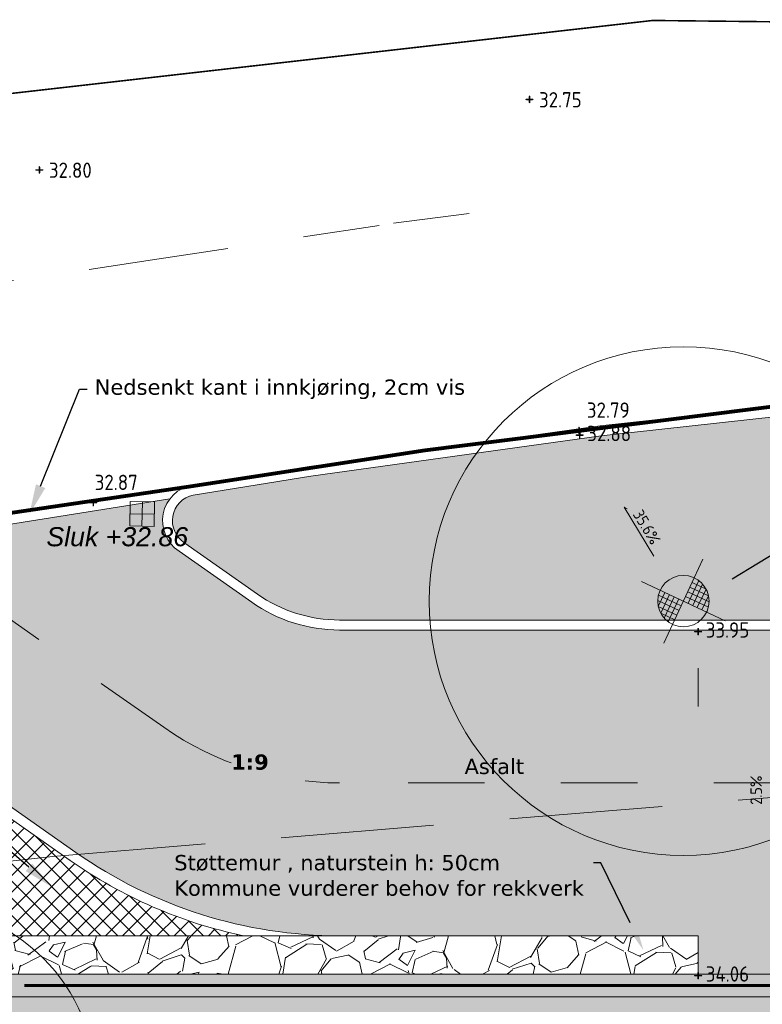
# Model space of a CAD drawing. Header units: metres. Extents: x 111845 to 310872, y 1106090 to 6520273.
# Tile 16 of 62: x 310776 to 310786, y 6520260 to 6520273. Entities that reach past the tile are written whole.
import ezdxf
from ezdxf import colors
from ezdxf.entities.mleader import LeaderData, LeaderLine
from ezdxf.enums import TextEntityAlignment as Align
from ezdxf.math import Vec2, Vec3

# ---------------------------------------------------------------- set-up
doc = ezdxf.new("R2010")
doc.units = ezdxf.units.M
for name, pattern in [('ACAD_ISO07W100', [3.5, 0.5, -3]), ('DASHED', [0.75, 0.5, -0.25]), ('DASHED_1', [2, 1, -1]), ('DASHED_2', [3, 2, -1]), ('LTEMA1201', [7, 5, -2])]:
    doc.linetypes.add(name, pattern=pattern)
for name, color, linetype, lineweight in [('_LA DIV-Plangrense', 20, 'DASHED', 9), ('_LA EL-Lysmast', 41, 'Continuous', 9), ('_LA EL-Lysmast-L23-e2-', 8, 'Continuous', 5), ('_LA TEK-Punkthøgde ny', 8, 'Continuous', 9), ('_LA VVS-Fallpiil', 8, 'Continuous', 9), ('_LA VVS-Sluk og Sandfang', 155, 'Continuous', 9), ('_LA VVS-Vannrenne', 155, 'Continuous', 9), ('LARK_GRØNT_blomstereng', 50, 'Continuous', 0), ('LARK_KANT_ingen kant', 8, 'Continuous', 0), ('LARK_KANT_stein_granitt_vis5cm', 8, 'Continuous', 9), ('LARK_KANT_stein_granitt_vis_13cm', 8, 'Continuous', 0), ('LARK_LOD_vannrenne smågatestein', 154, 'Continuous', 9), ('LARK_TEKST_henvisninger', 8, 'Continuous', 0), ('LARK_VA_eksisterende rør', 153, 'Continuous', 0)]:
    doc.layers.add(name, color=color, linetype=linetype, lineweight=lineweight)
for name, color, linetype, lineweight, true_color in [('LARK_KONSTR_NATURSTEIN_mur_tosidig', 7, 'Continuous', 0, 0xbeba97), ('LARK_MATERIALE_asfalt', 7, 'Continuous', 0, 0xd1d1d1), ('LARK_MATERIALE_stein_plastring', 7, 'Continuous', 0, 0x919191)]:
    doc.layers.add(name, color=color, linetype=linetype, lineweight=lineweight, true_color=true_color)
doc.layers.add('Tekst', color=7, linetype='Continuous')
doc.styles.add('Arial', font='Arial.ttf')
doc.styles.add('FISO', font='Fiso')
doc.styles.add('ISO', font='ISO')
doc.styles.get("Standard").update_dxf_attribs({"font": 'ISOCPEUR.TTF'})
doc.styles.add('Verdana', font='Verdana.ttf')

# ---------------------------------------------------------------- blocks, each defined once
blk = doc.blocks.new('lysmast')
at = {"layer": '_LA EL-Lysmast-L23-e2-'}
for p, q in [((310281.9310220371, 6539750.926778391), (310282.1386112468, 6539751.370632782)), ((310281.9674502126, 6539751.240709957), (310282.3299614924, 6539751.071164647)), ((310282.0096458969, 6539751.330930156), (310282.2821181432, 6539751.2034958)), ((310282.2157216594, 6539751.299462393), (310282.0216045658, 6539750.884413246)), ((310281.4786528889, 6539751.138349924), (310281.3513032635, 6539750.866058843)), ((310281.3544011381, 6539751.086065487), (310281.7980743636, 6539750.878561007)), ((310281.5690542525, 6539751.09606951), (310281.3995089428, 6539750.73355823)), ((310281.6592744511, 6539751.053873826), (310281.4651573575, 6539750.638824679)), ((310281.8828046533, 6539751.059726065), (310282.3266590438, 6539750.852136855)), ((310281.9251697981, 6539751.150308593), (310282.3404001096, 6539750.95610677)), ((310282.2815512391, 6539751.204644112), (310282.1120059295, 6539750.842132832)), ((310282.3298416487, 6539751.072324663), (310282.2024072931, 6539750.799852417)), ((310281.7557092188, 6539750.787978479), (310281.3406600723, 6539750.982095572)), ((310281.7134288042, 6539750.697577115), (310281.3509175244, 6539750.867122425)), ((310281.7498569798, 6539751.011508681), (310281.5423525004, 6539750.567835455)), ((310281.67123312, 6539750.607356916), (310281.3989420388, 6539750.734706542))]:
    blk.add_line(p, q, dxfattribs=at)
for points in [[(310282.218827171, 6539751.785741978), (310281.4611460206, 6539750.152968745)], [(310281.0256204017, 6539751.351335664), (310282.6561059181, 6539750.588763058)]]:
    blk.add_lwpolyline(points, dxfattribs=at)
blk.add_circle((310281.8404395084, 6539750.969143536), 0.5, dxfattribs=at)
blk = doc.blocks.new('_MPLUSZH')
at = {"style": 'FISO'}
blk.add_attdef('PLUSHÖJD', (2.074403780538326, -0.9996384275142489), '', height=2, dxfattribs=at)
blk.add_attdef('+', text='', height=1, dxfattribs=at).set_placement((0, 0), align=Align.MIDDLE)

msp = doc.modelspace()

# ---------------------------------------------------------------- hatches: boundary and pattern name
at = {"layer": '_LA VVS-Vannrenne', "true_color": 0xebebeb}
h = msp.add_hatch(color=7, dxfattribs=at)
h.dxf.hatch_style = 1
h.paths.add_polyline_path([(310804.8717159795, 6520259.780676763), (310775.9294422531, 6520259.780676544), (310775.9300402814, 6520260.080676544), (310804.8700809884, 6520260.080676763)])
at = {"layer": 'LARK_GRØNT_blomstereng'}
h = msp.add_hatch(dxfattribs=at)
h.set_pattern_fill('CROSS', color=256, scale=0.02)
h.set_pattern_definition([(0, (0, 0), (0.127, 0.127), [0.0635, -0.1905]), (90, (0.03175, -0.03175), (-0.127, 0.127), [0.0635, -0.1905])])
edge = h.paths.add_edge_path()
edge.add_line((310798.4113030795, 6520264.710676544), (310780.514990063, 6520264.710676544))
edge.add_arc((310780.5149900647, 6520266.58067655), 1.870000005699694, 234.9114358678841, 269.9999999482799, ccw=False)
edge.add_line((310779.4400356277, 6520265.050521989), (310778.4888986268, 6520265.718708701))
edge.add_arc((310778.6717621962, 6520266.009888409), 0.3438381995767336, 102.23002801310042, 237.870796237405, ccw=False)
edge.add_line((310778.5989245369, 6520266.345923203), (310780.1370170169, 6520266.591521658))
edge.add_line((310780.1370170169, 6520266.591521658), (310783.9394537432, 6520267.121081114))
edge.add_line((310783.9394537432, 6520267.121081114), (310789.3833688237, 6520267.717974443))
edge.add_line((310789.3833688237, 6520267.717974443), (310790.5467040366, 6520267.721688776))
edge.add_line((310790.5467040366, 6520267.721688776), (310792.6200430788, 6520267.627744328))
edge.add_line((310792.6200430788, 6520267.627744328), (310796.6573250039, 6520266.8731513))
edge.add_line((310796.6573250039, 6520266.8731513), (310799.6072620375, 6520266.024790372))
edge.add_line((310799.6072620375, 6520266.024790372), (310799.944773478, 6520265.895838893))
edge.add_arc((310799.6791829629, 6520265.63823129), 0.3699999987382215, -54.911435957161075, 44.125853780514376, ccw=False)
edge.add_line((310799.8918744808, 6520265.335473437), (310799.4862575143, 6520265.050521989))
edge.add_arc((310798.4113030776, 6520266.580676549), 1.870000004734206, 270.00000005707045, 305.08856413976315, ccw=False)
at = {"layer": 'LARK_KONSTR_NATURSTEIN_mur_tosidig'}
h = msp.add_hatch(dxfattribs=at)
h.set_pattern_fill('GRAVEL', color=256, scale=0.05, angle=32.34038783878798)
h.set_pattern_definition([(260.353175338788, (0.09317879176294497, 1.562160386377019), (-2.469575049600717, -15.09210717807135), [0.17086072, -16.9152418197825]), (217.310128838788, (0.0645468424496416, 1.393715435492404), (12.19666270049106, 9.225612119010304), [0.2932023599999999, -29.027024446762]), (164.850834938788, (-0.1686563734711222, 1.215997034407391), (18.20326311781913, -5.009202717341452), [0.20674076, -20.46736139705]), (299.614076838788, (-0.4172818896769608, 0.6827862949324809), (-12.51467637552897, 22.1394619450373), [0.26700226, -26.433218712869]), (325.174042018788, (-0.2853412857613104, 0.4506616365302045), (-13.51762764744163, 9.479126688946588), [0.26181685, -25.919903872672]), (29.61407683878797, (-0.07041801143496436, 0.3011416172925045), (-22.1394619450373, -12.51467637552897), [0.26700226, -26.433218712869]), (70.03462830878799, (0.161706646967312, 0.4330822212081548), (-7.155210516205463, -19.56203114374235), [0.3530968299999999, -34.9565576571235]), (104.595716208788, (0.2822722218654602, 0.764957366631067), (-7.435421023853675, 28.36177381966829), [0.33335976, -33.0026283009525]), (153.769953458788, (0.1982665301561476, 1.087559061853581), (-17.41602335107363, 8.51397854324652), [0.2679065, -26.52277284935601]), (207.576746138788, (-0.04205302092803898, 1.205967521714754), (12.4824268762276, 6.400220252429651), [0.30585664, -14.986968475]), (254.737825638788, (-0.3131616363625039, 1.064375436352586), (-5.402822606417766, -19.95565102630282), [0.39553896, -39.1583862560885]), (171.154462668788, (0.6517858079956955, 1.344646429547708), (-11.58733135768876, 1.682335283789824), [0.13500227, -13.365282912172]), (203.809622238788, (0.5183886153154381, 1.365405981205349), (15.30781868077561, 6.685984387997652), [0.25684099, -25.42731949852]), (257.340387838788, (0.2834063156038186, 1.261719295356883), (0.6793840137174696, -1.073003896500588), [0.17960467, -1.616446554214]), (235.538978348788, (0.1267699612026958, 1.342922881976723), (4.006251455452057, 5.542927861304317), [0.09672066, -9.575311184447]), (324.1417973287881, (0.07204120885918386, 1.26317588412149), (-3.111155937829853, 2.539627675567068), [0.13678281, -6.702376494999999]), (63.30414436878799, (0.1828997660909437, 1.183050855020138), (1.860243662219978, 4.184159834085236), [0.22215983, -7.183149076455]), (193.905439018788, (0.2827057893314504, 1.381528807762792), (2.825391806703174, 0.2857641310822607), [0.16064357, -3.855449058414]), (48.72992817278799, (-0.5503010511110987, 0.8691331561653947), (8.691886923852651, 10.01285182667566), [0.225044, -22.2794133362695]), (102.686563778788, (-0.401859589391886, 1.038278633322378), (3.181208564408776, -14.52057891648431), [0.18879947, -18.6911078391]), (325.538978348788, (0.1468289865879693, 1.59612958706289), (-5.542927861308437, 4.006251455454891), [0.19344005, -9.478591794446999]), (15.95084750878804, (0.3063229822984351, 1.486672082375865), (-12.76819100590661, -3.57482844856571), [0.225044, -22.27941333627]), (11.78434261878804, (-0.1290829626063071, 0.2038707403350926), (-6.723787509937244, -1.250912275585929), [0.2170176, -10.633867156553]), (327.1155284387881, (0.08336070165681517, 0.2481919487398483), (-12.83824363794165, 8.406122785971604), [0.18183606, -18.00179669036]), (99.14179732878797, (0.8369430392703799, 0.5299195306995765), (-1.250912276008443, 6.723787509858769), [0.19344005, -9.478591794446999]), (49.69441247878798, (0.8062095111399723, 0.720903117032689), (-11.23151459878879, -13.12400776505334), [0.2128913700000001, -21.0761879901]), (101.784342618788, (0.3111711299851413, 0.1970213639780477), (1.250912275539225, -6.723787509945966), [0.1085088, -10.742375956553]), (133.650320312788, (0.7725628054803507, 0.4891564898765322), (-3.790539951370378, 3.612631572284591), [0.0647573, -6.410997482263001]), (198.304144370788, (0.7278635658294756, 0.5360128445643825), (3.898395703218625, 0.9651481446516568), [0.26181685, -4.9745272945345]), (218.349393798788, (0.4792935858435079, 0.4537862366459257), (10.05065495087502, 7.86684403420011), [0.2426335, -24.0206824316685]), (336.030455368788, (0.2440443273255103, 1.086480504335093), (-2.431771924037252, 1.466623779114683), [0.18316194, -4.39588817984]), (25.49761442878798, (0.4114107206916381, 1.012070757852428), (19.59983426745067, 9.403520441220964), [0.31977838, -31.6580045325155]), (93.28578373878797, (0.7000432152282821, 1.149726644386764), (0.4636725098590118, -10.22856333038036), [0.13075412, -12.944696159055]), (122.340387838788, (0.6925488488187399, 1.280266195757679), (-1.752387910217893, 0.3936198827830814), [0.07619999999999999, -1.1938]), (152.596824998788, (0.4374519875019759, 0.4723886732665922), (9.047703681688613, -4.793491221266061), [0.17643348, -17.4669703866]), (80.35317533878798, (0.2808156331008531, 0.5535922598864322), (2.469575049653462, 15.09210717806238), [0.34172144, -16.7443810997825]), (32.34038783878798, (0.3380795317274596, 0.8904821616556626), (0.3936198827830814, 1.752387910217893), [0.3302, -0.9398]), (357.645234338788, (0.6170605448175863, 1.067122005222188), (15.48572706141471, -0.7171871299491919), [0.20080478, -19.87965836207]), (286.3949919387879, (0.8176956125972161, 1.058871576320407), (1.644532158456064, -4.971399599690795), [0.18491454, -9.060825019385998]), (239.986363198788, (0.8698892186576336, 0.8814756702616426), (-13.59323389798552, -23.63833522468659), [0.3010725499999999, -29.806232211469]), (207.766466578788, (0.7192906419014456, 0.6207745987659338), (-14.6284346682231, -7.758988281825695), [0.31851473, -31.53292322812])])
h.paths.add_polyline_path([(310785.2066440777, 6520260.080676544), (310775.9300402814, 6520260.080676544), (310775.9300402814, 6520260.580676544), (310785.2066440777, 6520260.580676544)])
at = {"layer": 'LARK_MATERIALE_asfalt'}
h = msp.add_hatch(color=256, dxfattribs=at)
h.dxf.hatch_style = 1
edge = h.paths.add_edge_path()
edge.add_arc((310780.5149900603, 6520266.580676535), 5.999999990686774, 234.9114357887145, 270.00000002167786, ccw=False)
edge.add_line((310777.0659383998, 6520261.671089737), (310772.5525277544, 6520264.841822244))
edge.add_arc((310771.6902648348, 6520263.614425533), 1.500000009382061, 54.91143589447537, 80.40710081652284)
edge.add_line((310771.9402346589, 6520265.093450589), (310776.0754115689, 6520265.942975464))
edge.add_line((310776.0754115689, 6520265.942975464), (310778.2959650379, 6520266.297547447))
edge.add_arc((310778.6799899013, 6520266.010992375), 0.4791543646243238, 143.2701102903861, 236.3050880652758)
edge.add_line((310778.4141691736, 6520265.612334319), (310779.3653061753, 6520264.944147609))
edge.add_arc((310780.5149900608, 6520266.580676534), 1.999999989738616, 234.9114356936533, 270.0000000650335)
edge.add_line((310780.514990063, 6520264.580676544), (310785.2066440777, 6520264.580676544))
edge.add_line((310785.2066440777, 6520264.580676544), (310785.2066440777, 6520260.580676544))
edge.add_line((310785.2066440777, 6520260.580676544), (310780.5149900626, 6520260.580676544))
h = msp.add_hatch(color=256, dxfattribs=at)
h.dxf.hatch_style = 1
h.paths.add_polyline_path([(310785.2066440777, 6520260.080676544), (310785.2066440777, 6520264.580676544), (310793.2066440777, 6520264.580676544), (310793.2066440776, 6520260.080676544)])
h = msp.add_hatch(color=256, dxfattribs=at)
h.dxf.hatch_style = 1
edge = h.paths.add_edge_path()
edge.add_arc((310766.5358141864, 6520246.648664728), 8.383864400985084, 338.3826642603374, 361.1197837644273)
edge.add_line((310774.918077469, 6520246.812507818), (310775.0586571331, 6520246.849242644))
edge.add_line((310775.0586571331, 6520246.849242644), (310775.0586571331, 6520259.780676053))
edge.add_arc((310775.6586571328, 6520259.780676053), 0.5999999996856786, 90.00010377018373, 180, ccw=False)
edge.add_line((310775.6586560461, 6520260.380676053), (310775.9300402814, 6520260.380676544))
edge.add_line((310775.9300402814, 6520260.380676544), (310775.9300402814, 6520260.080676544))
edge.add_line((310775.9300402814, 6520260.080676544), (310779.8319011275, 6520260.080676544))
edge.add_line((310779.8319011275, 6520260.080676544), (310779.8319011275, 6520258.580676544))
edge.add_line((310779.8319011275, 6520258.580676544), (310777.7110059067, 6520258.580676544))
edge.add_line((310777.7110059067, 6520258.580676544), (310777.711005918, 6520256.723194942))
edge.add_line((310777.711005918, 6520256.723194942), (310777.5610059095, 6520256.723153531))
edge.add_line((310777.5610059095, 6520256.723153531), (310777.5610059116, 6520256.45600663))
edge.add_line((310777.5610059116, 6520256.45600663), (310776.3610059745, 6520256.455676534))
edge.add_line((310776.3610059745, 6520256.455676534), (310776.3610059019, 6520251.505676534))
edge.add_line((310776.3610059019, 6520251.505676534), (310777.4869684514, 6520251.505667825))
edge.add_line((310777.4869684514, 6520251.505667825), (310777.5110059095, 6520244.030676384))
edge.add_line((310777.5110059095, 6520244.030676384), (310776.3628695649, 6520244.03067623))
edge.add_line((310776.3628695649, 6520244.03067623), (310776.3610058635, 6520242.827786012))
edge.add_arc((310776.9973496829, 6520247.775764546), 4.988729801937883, 237.6781187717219, 262.671598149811, ccw=False)
h = msp.add_hatch(color=256, dxfattribs=at)
h.dxf.hatch_style = 1
edge = h.paths.add_edge_path()
edge.add_arc((310823.9123919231, 6520255.397843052), 0.5000007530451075, 36.11390477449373, 90.04472468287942)
edge.add_line((310823.9120016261, 6520255.897843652), (310812.5644326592, 6520255.897845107))
edge.add_line((310812.5644326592, 6520255.897845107), (310807.3532340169, 6520255.897845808))
edge.add_line((310807.3532340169, 6520255.897845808), (310805.3717905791, 6520258.580676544))
edge.add_line((310805.3717905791, 6520258.580676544), (310779.8334099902, 6520258.580676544))
edge.add_line((310779.8334099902, 6520258.580676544), (310779.832568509, 6520260.080676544))
edge.add_line((310779.832568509, 6520260.080676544), (310804.8700809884, 6520260.080676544))
edge.add_line((310804.8700809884, 6520260.080676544), (310804.8700809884, 6520260.380676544))
edge.add_line((310804.8700809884, 6520260.380676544), (310806.1432169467, 6520260.380676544))
edge.add_arc((310806.121709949, 6520256.3607386), 4.019995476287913, 61.03901108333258, 89.6934658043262, ccw=False)
edge.add_line((310808.0682480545, 6520259.878032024), (310808.3226862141, 6520259.741965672))
edge.add_arc((310817.0796135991, 6520277.122422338), 19.4618614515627, 243.259316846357, 266.4529523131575)
edge.add_line((310815.8755447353, 6520257.697843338), (310830.0074182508, 6520257.693621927))
edge.add_line((310830.0074182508, 6520257.693621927), (310831.3915703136, 6520255.897843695))
edge.add_line((310831.3915703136, 6520255.897843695), (310827.378574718, 6520255.897843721))
edge.add_arc((310827.3785749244, 6520255.397843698), 0.500000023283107, 90.00002364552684, 216.1251591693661)
edge.add_line((310826.9747093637, 6520255.103068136), (310832.2573213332, 6520247.812246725))
edge.add_line((310832.2573213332, 6520247.812246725), (310834.8018729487, 6520249.660980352))
edge.add_line((310834.8018729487, 6520249.660980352), (310836.5564616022, 6520247.246119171))
edge.add_arc((310793.7255443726, 6520218.440365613), 51.61645966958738, 23.68631938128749, 33.92263875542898, ccw=False)
edge.add_line((310840.9937581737, 6520239.176201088), (310839.1364293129, 6520238.371135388))
edge.add_line((310839.1364293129, 6520238.371135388), (310836.0622465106, 6520236.144747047))
edge.add_line((310836.0622465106, 6520236.144747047), (310834.2373593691, 6520238.661519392))
edge.add_line((310834.2373593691, 6520238.661519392), (310835.8385075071, 6520239.833702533))
edge.add_line((310835.8385075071, 6520239.833702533), (310833.0402156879, 6520243.707442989))
edge.add_line((310833.0402156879, 6520243.707442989), (310825.2620078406, 6520254.39633276))
edge.add_line((310825.2620078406, 6520254.39633276), (310824.3163159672, 6520255.692539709))
at = {"layer": 'LARK_MATERIALE_stein_plastring'}
h = msp.add_hatch(dxfattribs=at)
h.set_pattern_fill('ANSI37', color=256, scale=0.05, angle=180, style=0)
h.set_pattern_definition([(225, (196711.217389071, 5416066.105179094), (0.1122532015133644, -0.1122532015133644), []), (315, (196711.217389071, 5416066.105179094), (0.1122532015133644, 0.1122532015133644), [])])
edge = h.paths.add_edge_path()
edge.add_line((310779.2592432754, 6520260.580676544), (310775.9300402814, 6520260.580676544))
edge.add_line((310775.9300402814, 6520260.580676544), (310775.9300402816, 6520261.707837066))
edge.add_line((310775.9300402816, 6520261.707837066), (310776.2133757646, 6520262.11115377))
edge.add_line((310776.2133757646, 6520262.11115377), (310776.9912089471, 6520261.564715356))
edge.add_arc((310780.5149900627, 6520266.580676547), 6.130000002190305, 234.9114358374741, 258.1791261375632)

# ---------------------------------------------------------------- linework, layer by layer
at = {"layer": '_LA DIV-Plangrense', "color": 0, "linetype": 'LTEMA1201', "lineweight": 80, "elevation": 35.5}
msp.add_lwpolyline([(310832.2346448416, 6520235.532877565), (310808.8801762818, 6520218.395310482), (310798.04, 6520232.57), (310795.85, 6520235.21, 0.05637835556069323), (310789.58, 6520240.37, 0.01304935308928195), (310787.8497082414, 6520241.138621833, 0.03704729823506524), (310781.8600000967, 6520242.689999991, 0.05830976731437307), (310777.5610058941, 6520242.766774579, -0.1610940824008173), (310774.3181371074, 6520243.566825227, 0.4676922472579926), (310768.2801351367, 6520254.857207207, -0.2092273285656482), (310766.0122457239, 6520257.09541324, -0.1244037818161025), (310765.89, 6520260.46, -0.176581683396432), (310768.6677613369, 6520264.350196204), (310771.864, 6520265.2125), (310775.7922863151, 6520266.051980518), (310778.5117151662, 6520266.454569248), (310781.6332178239, 6520266.931149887), (310789.8351927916, 6520267.967356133), (310791.32, 6520268.02, -0.07470005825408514), (310802.5223527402, 6520265.0502), (310809.2437693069, 6520261.517418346, 0.1527320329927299), (310819.7188303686, 6520259.833608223), (310825.5283, 6520260.5926), (310827.8100001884, 6520260.679999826, -0.03182524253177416)], format="xyb", dxfattribs=at)
at = {"layer": '_LA EL-Lysmast', "color": 30}
for centre, radius in [((310785.0140491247, 6520264.95901781), 3.3264), ((310774.9590912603, 6520258.60470733), 2.376)]:
    msp.add_circle(centre, radius, dxfattribs=at)
at = {"layer": '_LA VVS-Fallpiil'}
msp.add_polyline3d([(310784.6254014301, 6520265.544606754, 33.54875000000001), (310784.2379063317, 6520266.187226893, 33.28125000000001), (310784.2801997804, 6520266.165299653, 33.29572886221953)], dxfattribs=at)
at = {"layer": '_LA VVS-Sluk og Sandfang'}
msp.add_lwpolyline([(310778.0951725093, 6520266.256115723), (310777.7752351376, 6520266.262446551), (310777.7689043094, 6520265.942509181), (310778.0888416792, 6520265.936178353)], close=True, dxfattribs=at)
for points in [[(310777.9288729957, 6520265.939343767), (310777.935203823, 6520266.259281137)], [(310778.0920070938, 6520266.096147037), (310777.7720697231, 6520266.102477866)]]:
    msp.add_lwpolyline(points, dxfattribs=at)
at = {"layer": '_LA VVS-Vannrenne', "elevation": 37.61}
msp.add_lwpolyline([(310804.8717159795, 6520259.780676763), (310775.9294422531, 6520259.780676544), (310775.9300402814, 6520260.080676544), (310804.8700809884, 6520260.080676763)], close=True, dxfattribs=at)
at = {"layer": 'LARK_KANT_ingen kant', "color": 146, "linetype": 'DASHED_1', "true_color": 0x1c6287, "const_width": 0.02}
msp.add_lwpolyline([(310763.5195846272, 6520269.614800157), (310774.275973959, 6520271.378706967), (310784.6121815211, 6520272.554641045), (310792.2593086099, 6520272.470649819), (310795.032436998, 6520271.882677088), (310794.5282362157, 6520270.202767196), (310797.3013646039, 6520268.01888149), (310797.2173263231, 6520263.903095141), (310801.8392101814, 6520261.971200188), (310803.2677935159, 6520258.779362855), (310803.9400708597, 6520253.571639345), (310804.4442812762, 6520254.243603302), (310809.9905380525, 6520254.075609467), (310812.2594656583, 6520249.119871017), (310812.0913987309, 6520245.004084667), (310811.3350927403, 6520243.912141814), (310810.9149206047, 6520241.644259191), (310815.1166323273, 6520240.468325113), (310814.7804984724, 6520244.080135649), (310815.6208331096, 6520249.28785916), (310820.7469273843, 6520253.067663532), (310826.8814328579, 6520252.731681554), (310831.0831445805, 6520246.851988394)], dxfattribs=at)
at = {"layer": 'LARK_KANT_stein_granitt_vis5cm', "elevation": 37.61}
for points in [[(310797.0295697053, 6520264.580676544), (310780.514990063, 6520264.580676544, -0.1543103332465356), (310779.365306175, 6520264.944147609), (310778.4141691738, 6520265.612334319, -0.6782085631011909), (310778.5841288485, 6520266.474111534)], [(310797.0295697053, 6520264.710676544), (310780.514990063, 6520264.710676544, -0.1543103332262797), (310779.4400356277, 6520265.050521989), (310778.4888986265, 6520265.718708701, -0.6722303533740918), (310778.5989245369, 6520266.345923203)], [(310770.5000000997, 6520264.835000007), (310771.2792563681, 6520265.057017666, -0.2262371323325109), (310772.5525277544, 6520264.841822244), (310777.0659383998, 6520261.671089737, 0.1543103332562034), (310780.5149900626, 6520260.580676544), (310785.2066440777, 6520260.580676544)], [(310770.5356208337, 6520264.709975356), (310771.3148771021, 6520264.931993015, -0.2262371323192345), (310772.4777983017, 6520264.735447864), (310776.9912089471, 6520261.564715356, 0.1018747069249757), (310779.2592432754, 6520260.580676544)]]:
    msp.add_lwpolyline(points, format="xyb", dxfattribs=at)
at = {"layer": 'LARK_KANT_stein_granitt_vis5cm', "linetype": 'ACAD_ISO07W100'}
msp.add_lwpolyline([(310785.2066440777, 6520260.080676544), (310785.2066440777, 6520264.580676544)], dxfattribs=at)
at = {"layer": 'LARK_KANT_stein_granitt_vis5cm', "elevation": 37.61}
msp.add_lwpolyline([(310785.2066440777, 6520260.080676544), (310775.9300402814, 6520260.080676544), (310775.9300402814, 6520260.580676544), (310785.2066440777, 6520260.580676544)], close=True, dxfattribs=at)
at = {"layer": 'LARK_KANT_stein_granitt_vis5cm'}
msp.add_lwpolyline([(310785.2066440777, 6520260.080676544), (310793.2066440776, 6520260.080676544)], dxfattribs=at)
at = {"layer": 'LARK_KANT_stein_granitt_vis_13cm', "color": 253, "linetype": 'DASHED_1', "true_color": 0x999999, "elevation": 35.5}
msp.add_lwpolyline([(310762.8632496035, 6520257.447829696, -0.09532693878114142), (310762.9757410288, 6520261.175973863, -0.2409742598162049), (310768.3303153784, 6520267.366417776), (310771.159320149, 6520268.129646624), (310775.2586049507, 6520269.005669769), (310778.0656529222, 6520269.421229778), (310781.2187472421, 6520269.902633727), (310782.8388143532, 6520270.107306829)], format="xyb", dxfattribs=at)
at = {"layer": 'LARK_KANT_stein_granitt_vis_13cm', "elevation": 33.42}
for points in [[(310768.7319, 6520264.3575), (310771.864, 6520265.2125), (310776.0521, 6520266.0709), (310780.1178, 6520266.7201), (310783.9234, 6520267.2501), (310789.3692, 6520267.8472), (310790.5494, 6520267.8517), (310792.635, 6520267.7572), (310796.6873, 6520266.9998)], [(310778.5989245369, 6520266.345923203), (310780.1370170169, 6520266.591521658), (310783.9394537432, 6520267.121081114), (310789.376552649, 6520267.717227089), (310790.5467040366, 6520267.721688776), (310792.6200430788, 6520267.627744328), (310796.6573250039, 6520266.8731513), (310799.6072620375, 6520266.024790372), (310799.944773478, 6520265.895838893)], [(310771.9398467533, 6520265.095343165), (310776.0754115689, 6520265.942975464), (310778.2959650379, 6520266.297547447)]]:
    msp.add_lwpolyline(points, dxfattribs=at)
at = {"layer": 'LARK_KANT_stein_granitt_vis_13cm', "color": 253, "linetype": 'DASHED_1', "true_color": 0x999999}
msp.add_lwpolyline([(310802.8835511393, 6520264.834096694), (310800.7106708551, 6520263.307618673, -0.1543103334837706), (310798.411303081, 6520262.580676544), (310780.5149900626, 6520262.580676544, -0.1543103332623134), (310778.2156222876, 6520263.307618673), (310774.6865763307, 6520265.786821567)], format="xyb", dxfattribs=at)
at = {"layer": 'LARK_LOD_vannrenne smågatestein', "linetype": 'DASHED_2', "const_width": 0.04, "elevation": 37.61}
msp.add_lwpolyline([(310804.6191367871, 6520259.930676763), (310776.3900027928, 6520259.930193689)], dxfattribs=at)
at = {"layer": 'LARK_VA_eksisterende rør', "linetype": 'DASHED_2', "elevation": 37.61}
msp.add_lwpolyline([(310764.1623988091, 6520260.206361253), (310776.7610058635, 6520261.61799609), (310787.5046124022, 6520262.499234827), (310794.3586977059, 6520263.03429134), (310796.607344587, 6520263.173952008), (310801.766792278, 6520263.226306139), (310806.9712117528, 6520262.732718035), (310827.1775613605, 6520258.843548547)], dxfattribs=at)

# ---------------------------------------------------------------- block references
at = {"layer": '_LA EL-Lysmast', "xscale": 0.6719999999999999, "yscale": 0.6719999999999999, "zscale": 0.6719999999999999}
msp.add_blockref('lysmast', (102275.6169890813, 2125552.307144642), dxfattribs=at)
at = {"layer": '_LA TEK-Punkthøgde ny'}
ref = msp.add_blockref('_MPLUSZH', (310782.9999012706, 6520271.542038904, 32.7531179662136), dxfattribs=dict(at, xscale=0.5, yscale=0.5, zscale=0.5))
ref.add_attrib('PLUSHÖJD', '32.75', (310783.1249012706, 6520271.417038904, 32.7531179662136), dxfattribs={"height": 0.2000000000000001, "style": 'ISO'})
ref.add_attrib('+', '+', dxfattribs={"height": 0.2000000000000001}).set_placement((310782.9999012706, 6520271.542038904, 32.7531179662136), align=Align.MIDDLE)
ref = msp.add_blockref('_MPLUSZH', (310776.58641208, 6520270.6206512, 32.80400586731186), dxfattribs=dict(at, xscale=0.5, yscale=0.5, zscale=0.5))
ref.add_attrib('PLUSHÖJD', '32.80', (310776.71141208, 6520270.4956512, 32.80400586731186), dxfattribs={"height": 0.2000000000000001, "style": 'ISO'})
ref.add_attrib('+', '+', dxfattribs={"height": 0.2000000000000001}).set_placement((310776.58641208, 6520270.6206512, 32.80400586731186), align=Align.MIDDLE)
ref = msp.add_blockref('_MPLUSZH', (310783.6480178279, 6520267.211747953, 32.78974052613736), dxfattribs=dict(at, xscale=0.5, yscale=0.5, zscale=0.5))
ref.add_attrib('PLUSHÖJD', '32.79', (310783.7507880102, 6520267.357286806, 32.78974052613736), dxfattribs={"height": 0.2000000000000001, "style": 'ISO'})
ref.add_attrib('+', '+', dxfattribs={"height": 0.2000000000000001}).set_placement((310783.6480178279, 6520267.211747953, 32.78974052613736), align=Align.MIDDLE)
ref = msp.add_blockref('_MPLUSZH', (310783.6566636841, 6520267.151157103, 32.88238738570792), dxfattribs=dict(at, xscale=0.5, yscale=0.5, zscale=0.5))
ref.add_attrib('PLUSHÖJD', '32.88', (310783.7566636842, 6520267.051157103, 32.88238738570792), dxfattribs={"height": 0.2000000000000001, "style": 'ISO'})
ref.add_attrib('+', '+', dxfattribs={"height": 0.2000000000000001}).set_placement((310783.6566636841, 6520267.151157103, 32.88238738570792), align=Align.MIDDLE)
ref = msp.add_blockref('_MPLUSZH', (310777.2918926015, 6520266.268866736, 32.86746375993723), dxfattribs=dict(at, xscale=0.5, yscale=0.5, zscale=0.5))
ref.add_attrib('PLUSHÖJD', '32.87', (310777.3106877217, 6520266.411787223, 32.86746375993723), dxfattribs={"height": 0.2000000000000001, "style": 'ISO'})
ref.add_attrib('+', '+', dxfattribs={"height": 0.2000000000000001}).set_placement((310777.2918926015, 6520266.268866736, 32.86746375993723), align=Align.MIDDLE)
ref = msp.add_blockref('_MPLUSZH', (310785.2066440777, 6520264.580676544, 33.94750000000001), dxfattribs=dict(at, xscale=0.5, yscale=0.5, zscale=0.5))
ref.add_attrib('PLUSHÖJD', '33.95', (310785.3066440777, 6520264.480676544, 33.94750000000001), dxfattribs={"height": 0.2000000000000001, "style": 'ISO'})
ref.add_attrib('+', '+', dxfattribs={"height": 0.2000000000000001}).set_placement((310785.2066440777, 6520264.580676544, 33.94750000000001), align=Align.MIDDLE)
ref = msp.add_blockref('_MPLUSZH', (310785.2066440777, 6520260.080676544, 34.06), dxfattribs=dict(at, xscale=0.5, yscale=0.5, zscale=0.5))
ref.add_attrib('PLUSHÖJD', '34.06', (310785.3066440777, 6520259.980676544, 34.06), dxfattribs={"height": 0.2000000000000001, "style": 'ISO'})
ref.add_attrib('+', '+', dxfattribs={"height": 0.2000000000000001}).set_placement((310785.2066440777, 6520260.080676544, 34.06), align=Align.MIDDLE)

# ---------------------------------------------------------------- texts
at = {"layer": '_LA VVS-Fallpiil', "style": 'ISO'}
for s, rotation, p in [('35.6%', 301.0896601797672, (310784.4316538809, 6520265.865916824, 33.41500000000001)), ('2.5%', 90, (310786.0864207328, 6520262.485857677, 34.00375))]:
    msp.add_text(s, height=0.15, rotation=rotation, dxfattribs=at).set_placement(p, align=Align.BOTTOM_CENTER)
at = {"layer": 'LARK_TEKST_henvisninger', "color": 18, "true_color": 0x040404, "char_height": 0.2, "width": 5.441131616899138, "attachment_point": 1, "style": 'Verdana'}
for s, insert in [('\\pxt12;{\\fVerdana|b1|i0|c0|p34;\\C0;1:9}', (310779.0968957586, 6520262.953346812, -33)), ('Asfalt', (310782.1503067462, 6520262.896538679))]:
    msp.add_mtext(s, dxfattribs=dict(at, insert=insert))
at = {"layer": 'Tekst', "insert": (310776.6785354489, 6520265.926211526, 160.8271217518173), "char_height": 0.25, "attachment_point": 1, "style": 'Arial'}
msp.add_mtext_dynamic_manual_height_columns('{\\fArial|b0|i1|c0|p34;\\C146;\\c9000464;Sluk +32.86}', width=5.371147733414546, gutter_width=12.5, heights=[1.78709387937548], dxfattribs=at)

# ---------------------------------------------------------------- leaders
at = {"layer": 'LARK_TEKST_henvisninger', "color": 7}
ml = msp.add_multileader_mtext('Standard', dxfattribs=at)
ml.set_content('{\\fVerdana|b0|i0|c0|p34;\\C18;\\c263172;Nedsenkt kant i innkjøring, 2cm vis}', color=7, style='Arial')
ml.set_leader_properties()
ml.build(insert=Vec2(0, 0))
ml.multileader.update_dxf_attribs({"dogleg_length": 1, "arrow_head_size": 0.4, "scale": 0.1})
ctx = ml.context
ctx.base_point, ctx.scale, ctx.char_height, ctx.arrow_head_size, ctx.landing_gap_size, ctx.plane_origin = Vec3(310777.2109376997, 6520267.729642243, -71.03), 0.1, 0.2, 0.4, 0.1, Vec3(310763.7279714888, 6520273.019103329, -71.03)
notes = []
notes.append((ctx, [(0, (1, 1, 0), (310777.1109376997, 6520267.729642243, -71.03), (1, 0), 0.1, [(0, [(310776.4544643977, 6520266.090681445, -71.03)], 0, [])])]))
ctx.mtext.insert, ctx.mtext.flow_direction = Vec3(310777.3109376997, 6520267.858050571, -71.03), 5
ml = msp.add_multileader_mtext('Standard', dxfattribs=at)
ml.set_content('Lysmast 4m', color=7, style='Arial')
ml.set_leader_properties()
ml.build(insert=Vec2(0, 0))
ml.multileader.update_dxf_attribs({"dogleg_length": 1, "arrow_head_size": 0.4, "scale": 0.1})
ctx = ml.context
ctx.base_point, ctx.scale, ctx.char_height, ctx.arrow_head_size, ctx.landing_gap_size, ctx.plane_origin = Vec3(310786.4433702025, 6520265.670504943), 0.1, 0.2, 0.4, 0.1, Vec3(310774.6561631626, 6520273.653248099)
ctx.text_align_type = 2
notes.append((ctx, [(0, (1, 1, 0), (310786.3433702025, 6520265.670504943), (1, 0), 0.1, [(0, [(310785.3104094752, 6520265.042835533)], 0, [])])]))
ctx.mtext.insert, ctx.mtext.alignment, ctx.mtext.flow_direction = Vec3(310788.0109008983, 6520265.799904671), 3, 5
ml = msp.add_multileader_mtext('Standard', dxfattribs=at)
ml.set_content('{\\fVerdana|b0|i0|c0|p34;Felt med smågatestein, evt. plastring eller singel}', color=7, style='Arial')
ml.set_leader_properties()
ml.build(insert=Vec2(0, 0))
ml.multileader.update_dxf_attribs({"dogleg_length": 1, "arrow_head_size": 0.4, "scale": 0.1})
ctx = ml.context
ctx.base_point, ctx.scale, ctx.char_height, ctx.arrow_head_size, ctx.landing_gap_size, ctx.plane_origin = Vec3(310768.1885867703, 6520262.535401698, -37.61), 0.1, 0.2, 0.4, 0.1, Vec3(310756.3208611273, 6520270.486776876, -37.61)
notes.append((ctx, [(1, (1, 1, 0), (310775.2126969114, 6520262.535401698, -37.61), (-1, 0), 0.1, [(0, [(310776.7539953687, 6520261.216190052, -37.61)], 0, [])])]))
ctx.mtext.insert, ctx.mtext.flow_direction = Vec3(310768.2885867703, 6520262.663810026, -37.61), 5
ml = msp.add_multileader_mtext('Standard', dxfattribs=at)
ml.set_content('{\\fVerdana|b0|i0|c0|p34;Støttemur , naturstein h: 50cm\\PKommune vurderer behov for rekkverk}', color=7, style='Arial')
ml.set_leader_properties()
ml.build(insert=Vec2(0, 0))
ml.multileader.update_dxf_attribs({"dogleg_length": 1, "arrow_head_size": 0.4, "scale": 0.1})
ctx = ml.context
ctx.base_point, ctx.scale, ctx.char_height, ctx.arrow_head_size, ctx.landing_gap_size, ctx.plane_origin = Vec3(310778.2515590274, 6520261.535428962, -37.61), 0.1, 0.2, 0.4, 0.1, Vec3(310772.826745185, 6520267.54538893, -37.61)
notes.append((ctx, [(1, (1, 1, 0), (310783.9358437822, 6520261.535428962, -37.61), (-1, 0), 0.1, [(0, [(310784.4919040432, 6520260.391179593, -37.61)], 0, [])])]))
ctx.mtext.insert, ctx.mtext.flow_direction = Vec3(310778.3515590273, 6520261.637510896, -37.61), 5
for ctx, leaders in notes:
    for number, flags, end, landing, length, lines in leaders:
        leader = LeaderData()
        leader.index, (leader.has_last_leader_line, leader.has_dogleg_vector, leader.attachment_direction) = number, flags
        leader.last_leader_point, leader.dogleg_vector, leader.dogleg_length = Vec3(end), Vec3(landing), length
        for number, points, colour, breaks in lines:
            line = LeaderLine()
            line.index, line.vertices, line.color, line.breaks = number, Vec3.list(points), colors.encode_raw_color(colour), breaks
            leader.lines.append(line)
        ctx.leaders.append(leader)

doc.saveas('drawing.dxf')
